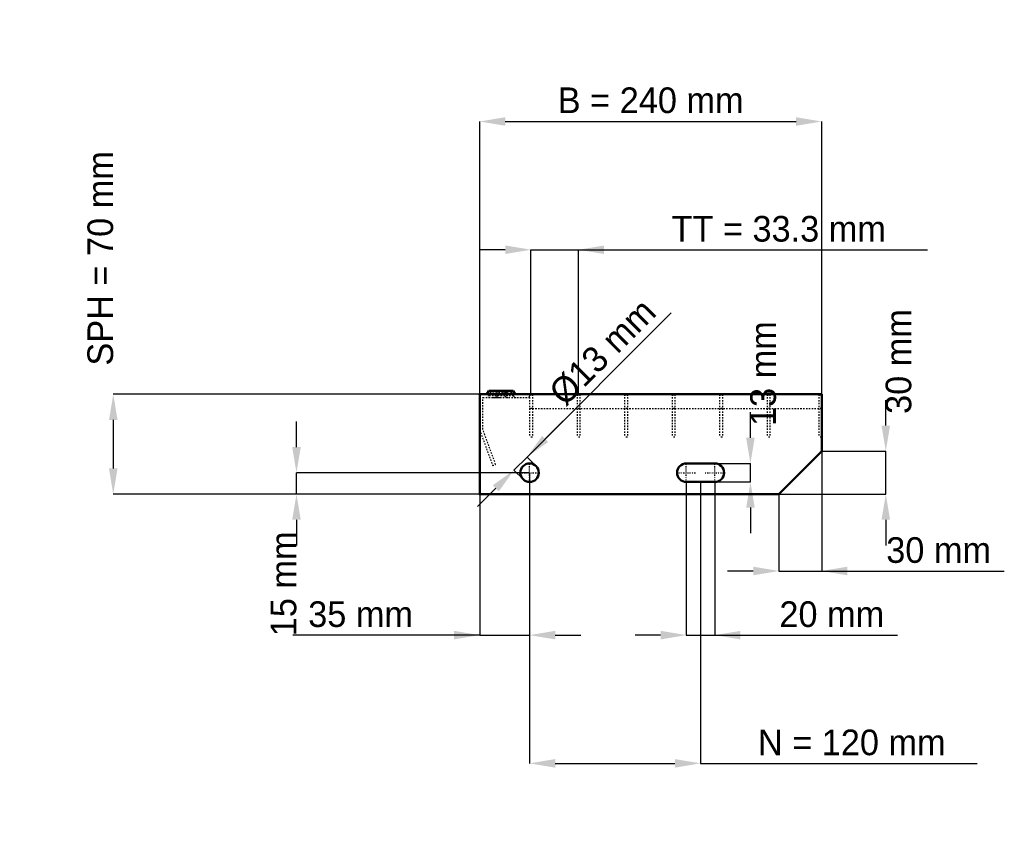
# Model space of a CAD drawing. Header units: millimetres. Extents: x -323 to 368, y -231 to 333.
import ezdxf

# ---------------------------------------------------------------- set-up
doc = ezdxf.new("R2010")
doc.units = ezdxf.units.MM
doc.linetypes.add('Center', pattern=[1.5, 0.45, -0.5, 0.05, -0.5])
doc.linetypes.add('Dashed', pattern=[2, 1, -1])
for name, color, linetype, lineweight in [('2d ConnectionPoints', 7, 'Continuous', 50), ('AM_0', 7, 'Continuous', 50), ('AM_5', 3, 'Continuous', 25), ('AM_7', 7, 'Center', 25), ('AM_9', 6, 'Dashed', 25)]:
    doc.layers.add(name, color=color, linetype=linetype, lineweight=lineweight)
doc.dimstyles.new('ISO-25', dxfattribs={"dimtxt": 2.5, "dimasz": 2.5, "dimexe": 1.25, "dimexo": 0.625, "dimtad": 1, "dimtxsty": 'Standard', "dimcen": 2.5, "dimadec": 0, "dimazin": 0, "dimtfac": 1, "dimtmove": 0, "dimatfit": 3, "dimfxl": 1, "dimarcsym": 0})

# ---------------------------------------------------------------- blocks, each defined once
blk = doc.blocks.new('1_240_2_33_33_7_VERTICAL_0_in_L10009709PX4223033112350_0')
at = {"layer": 'AM_9'}
blk.add_line((35, 60), (240, 60), dxfattribs=at)
blk = doc.blocks.new('2_900_350_11_11_2_7_3_FRONT_0_in_L10009709PX4223033112350_0')
at = {"layer": 'AM_0'}
for p, q in [((6.43, 72.46), (5.01, 70)), ((6.43, 72.46), (23.57, 72.46)), ((18.99, 70), (17.57, 72.46)), ((24.99, 70), (23.57, 72.46))]:
    blk.add_line(p, q, dxfattribs=at)
at = {"layer": 'AM_7'}
for p, q in [((12, 73), (12, 67.5)), ((18, 73), (18, 67.5))]:
    blk.add_line(p, q, dxfattribs=at)
at = {"layer": 'AM_9'}
for p, q in [((7.89, 71.62), (6.3, 68.87)), ((6.43, 72.46), (7.89, 71.62)), ((22.11, 71.62), (7.89, 71.62)), ((12.43, 72.46), (11.01, 70)), ((13.89, 71.62), (12.3, 68.87)), ((12.43, 72.46), (13.89, 71.62)), ((16.11, 71.62), (17.57, 72.46)), ((17.7, 68.87), (16.11, 71.62)), ((22.11, 71.62), (23.57, 72.46)), ((23.7, 68.87), (22.11, 71.62)), ((35, 67.75), (35, 70)), ((2.25, 45.4), (2.25, 67.75)), ((2.25, 67.75), (35, 67.75)), ((23.7, 68.87), (6.3, 68.87)), ((8.92, 67.75), (10.85, 67.82)), ((0, 45), (9.1, 20)), ((11.21, 20.77), (2.25, 45.4)), ((9.1, 20), (11.21, 20.77))]:
    blk.add_line(p, q, dxfattribs=at)
blk.add_lwpolyline([(10.85, 67.82), (12, 67.84), (13.54, 67.8), (15.08, 67.75)], dxfattribs=at)
for centre, start, end in [((4.35, 70), 270, 330), ((10.35, 70), 270, 330), ((19.65, 70), 210, 270), ((25.65, 70), 210, 270)]:
    blk.add_arc(centre, 2.25, start, end, dxfattribs=at)
blk = doc.blocks.new('3_900_0_30_11_11_2_3_HORIZONTAL_1_0_in_L10009709PX4223033112350_0')
at = {"layer": 'AM_9'}
for p, q in [((238, 70), (238, 40)), ((240, 60), (238, 60)), ((240, 40), (238, 40))]:
    blk.add_line(p, q, dxfattribs=at)
blk = doc.blocks.new('4_900_0_30_11_11_2_3_HORIZONTAL_2_0_in_L10009709PX4223033112350_0')
at = {"layer": 'AM_9'}
for p, q in [((201.65, 70), (201.65, 40)), ((203.65, 70), (203.65, 40)), ((203.65, 60), (201.65, 60)), ((203.65, 40), (201.65, 40))]:
    blk.add_line(p, q, dxfattribs=at)
blk = doc.blocks.new('5_900_0_30_11_11_2_3_HORIZONTAL_3_0_in_L10009709PX4223033112350_0')
at = {"layer": 'AM_9'}
for p, q in [((168.32, 70), (168.32, 40)), ((170.32, 70), (170.32, 40)), ((170.32, 60), (168.32, 60)), ((170.32, 40), (168.32, 40))]:
    blk.add_line(p, q, dxfattribs=at)
blk = doc.blocks.new('6_900_0_30_11_11_2_3_HORIZONTAL_4_0_in_L10009709PX4223033112350_0')
at = {"layer": 'AM_9'}
for p, q in [((134.99, 70), (134.99, 40)), ((136.99, 70), (136.99, 40)), ((136.99, 60), (134.99, 60)), ((136.99, 40), (134.99, 40))]:
    blk.add_line(p, q, dxfattribs=at)
blk = doc.blocks.new('7_900_0_30_11_11_2_3_HORIZONTAL_5_0_in_L10009709PX4223033112350_0')
at = {"layer": 'AM_9'}
for p, q in [((101.66, 70), (101.66, 40)), ((103.66, 70), (103.66, 40)), ((103.66, 60), (101.66, 60)), ((103.66, 40), (101.66, 40))]:
    blk.add_line(p, q, dxfattribs=at)
blk = doc.blocks.new('8_900_0_30_11_11_2_3_HORIZONTAL_6_0_in_L10009709PX4223033112350_0')
at = {"layer": 'AM_9'}
for p, q in [((68.33, 70), (68.33, 40)), ((70.33, 70), (70.33, 40)), ((70.33, 60), (68.33, 60)), ((70.33, 40), (68.33, 40))]:
    blk.add_line(p, q, dxfattribs=at)
blk = doc.blocks.new('9_900_0_30_11_11_2_3_HORIZONTAL_7_0_in_L10009709PX4223033112350_0')
at = {"layer": 'AM_9'}
for p, q in [((35, 70), (35, 40)), ((37, 70), (37, 40)), ((37, 60), (35, 60)), ((37, 40), (35, 40))]:
    blk.add_line(p, q, dxfattribs=at)
blk = doc.blocks.new('10_240_900_350_2_33_33_7_70_3_LEFT_0_in_L10009709PX4223033112350_0')
at = {"layer": 'AM_0'}
for p, q in [((240, 70), (0, 70)), ((0, 70), (0, 0)), ((240, 30), (240, 70)), ((210, 0), (240, 30)), ((165, 21.5), (145, 21.5)), ((145, 8.5), (165, 8.5)), ((0, 0), (210, 0))]:
    blk.add_line(p, q, dxfattribs=at)
blk.add_circle((35, 15), 6.5, dxfattribs=at)
for centre, start, end in [((145, 15), 90, 270), ((165, 15), 270, 90)]:
    blk.add_arc(centre, 6.5, start, end, dxfattribs=at)
at = {"layer": 'AM_7'}
for p, q in [((35, 8.175), (35, 21.825)), ((145, 8.175), (145, 21.825)), ((165, 8.175), (165, 21.825)), ((28.175, 15), (41.825, 15)), ((138.175, 15), (151.825, 15)), ((158.175, 15), (171.825, 15))]:
    blk.add_line(p, q, dxfattribs=at)
blk = doc.blocks.new('*D11')
at = {"layer": 'AM_5', "color": 0, "lineweight": -2}
for p, q in [((0, 70), (0, 261.46)), ((18, 261.46), (222, 261.46)), ((240, 70), (240, 261.46))]:
    blk.add_line(p, q, dxfattribs=at)
at = {"layer": 'AM_5', "color": 0}
for points in [[(18, 264.46), (18, 258.46), (0, 261.46)], [(222, 258.46), (222, 264.46), (240, 261.46)]]:
    blk.add_solid(points, dxfattribs=at)
at = {"layer": 'Defpoints', "color": 0}
for p in [(240, 261.46), (0, 70), (240, 70)]:
    blk.add_point(p, dxfattribs=at)
at = {"layer": 'AM_5', "color": 0, "insert": (120, 276.25), "char_height": 18, "attachment_point": 5}
blk.add_mtext('B = 240 mm', dxfattribs=at)
blk = doc.blocks.new('*D12')
at = {"layer": 'AM_5', "color": 0, "lineweight": -2}
for p, q in [((18, 171.46), (0, 171.46)), ((36, 70), (36, 171.46)), ((36, 171.46), (69.33, 171.46)), ((69.33, 70), (69.33, 171.46)), ((69.33, 171.46), (314.34, 171.46)), ((87.33, 171.46), (105.33, 171.46))]:
    blk.add_line(p, q, dxfattribs=at)
at = {"layer": 'AM_5', "color": 0}
for points in [[(18, 168.46), (18, 174.46), (36, 171.46)], [(87.33, 174.46), (87.33, 168.46), (69.33, 171.46)]]:
    blk.add_solid(points, dxfattribs=at)
at = {"layer": 'Defpoints', "color": 0}
for p in [(69.33, 171.46), (36, 70), (69.33, 70)]:
    blk.add_point(p, dxfattribs=at)
at = {"layer": 'AM_5', "color": 0, "insert": (209.83, 186.05), "char_height": 18, "attachment_point": 5}
blk.add_mtext('TT = 33.3 mm', dxfattribs=at)
blk = doc.blocks.new('*D13')
at = {"layer": 'AM_5', "color": 0, "lineweight": -2}
for p, q in [((0, 70), (-257.14, 70)), ((-257.14, 52), (-257.14, 18)), ((0, 0), (-257.14, 0))]:
    blk.add_line(p, q, dxfattribs=at)
at = {"layer": 'AM_5', "color": 0}
for points in [[(-254.14, 52), (-260.14, 52), (-257.14, 70)], [(-260.14, 18), (-254.14, 18), (-257.14, 0)]]:
    blk.add_solid(points, dxfattribs=at)
at = {"layer": 'Defpoints', "color": 0}
for p in [(0, 70), (-257.14, 0), (0, 0)]:
    blk.add_point(p, dxfattribs=at)
at = {"layer": 'AM_5', "color": 0, "insert": (-266.14, 165.4), "char_height": 18, "attachment_point": 5, "rotation": 90}
blk.add_mtext('SPH = 70 mm', dxfattribs=at)
blk = doc.blocks.new('*D14')
at = {"layer": 'AM_5', "color": 0, "lineweight": -2}
for p, q in [((-128.57, 33), (-128.57, 51)), ((35, 15), (-128.57, 15)), ((-128.57, 0), (-128.57, 15)), ((0, 0), (-128.57, 0)), ((-128.57, -18), (-128.57, -36))]:
    blk.add_line(p, q, dxfattribs=at)
at = {"layer": 'AM_5', "color": 0}
for points in [[(-131.57, 33), (-125.57, 33), (-128.57, 15)], [(-125.57, -18), (-131.57, -18), (-128.57, 0)]]:
    blk.add_solid(points, dxfattribs=at)
at = {"layer": 'Defpoints', "color": 0}
for p in [(-128.57, 15), (35, 15), (0, 0)]:
    blk.add_point(p, dxfattribs=at)
at = {"layer": 'AM_5', "color": 0, "insert": (-137.57, -63), "char_height": 18, "attachment_point": 5, "rotation": 90}
blk.add_mtext('15 mm', dxfattribs=at)
blk = doc.blocks.new('*D15')
at = {"layer": 'AM_5', "color": 0, "lineweight": -2}
for p, q in [((35, 15), (35, -99)), ((0, 0), (0, -99)), ((0, -99), (-131.15, -99)), ((-18, -99), (-36, -99)), ((0, -99), (35, -99)), ((53, -99), (71, -99))]:
    blk.add_line(p, q, dxfattribs=at)
at = {"layer": 'AM_5', "color": 0}
for points in [[(-18, -102), (-18, -96), (0, -99)], [(53, -96), (53, -102), (35, -99)]]:
    blk.add_solid(points, dxfattribs=at)
at = {"layer": 'Defpoints', "color": 0}
for p in [(35, 15), (0, 0), (35, -99)]:
    blk.add_point(p, dxfattribs=at)
at = {"layer": 'AM_5', "color": 0, "insert": (-83.57, -84.41), "char_height": 18, "attachment_point": 5}
blk.add_mtext('35 mm', dxfattribs=at)
blk = doc.blocks.new('*D16')
at = {"layer": 'AM_5', "color": 0, "lineweight": -2}
for p, q in [((145, 8.5), (145, -99)), ((165, 8.5), (165, -99)), ((127, -99), (109, -99)), ((145, -99), (165, -99)), ((165, -99), (293.21, -99)), ((183, -99), (201, -99))]:
    blk.add_line(p, q, dxfattribs=at)
at = {"layer": 'AM_5', "color": 0}
for points in [[(127, -102), (127, -96), (145, -99)], [(183, -96), (183, -102), (165, -99)]]:
    blk.add_solid(points, dxfattribs=at)
at = {"layer": 'Defpoints', "color": 0}
for p in [(145, 8.5), (165, 8.5), (165, -99)]:
    blk.add_point(p, dxfattribs=at)
at = {"layer": 'AM_5', "color": 0, "insert": (247.1, -84.41), "char_height": 18, "attachment_point": 5}
blk.add_mtext('20 mm', dxfattribs=at)
blk = doc.blocks.new('*D17')
at = {"layer": 'AM_5', "color": 0, "lineweight": -2}
for p, q in [((190, 39.5), (190, 57.5)), ((165, 21.5), (190, 21.5)), ((190, 8.5), (190, 21.5)), ((165, 8.5), (190, 8.5)), ((190, -9.5), (190, -27.5))]:
    blk.add_line(p, q, dxfattribs=at)
at = {"layer": 'AM_5', "color": 0}
for points in [[(187, 39.5), (193, 39.5), (190, 21.5)], [(193, -9.5), (187, -9.5), (190, 8.5)]]:
    blk.add_solid(points, dxfattribs=at)
at = {"layer": 'Defpoints', "color": 0}
for p in [(165, 21.5), (190, 21.5), (165, 8.5)]:
    blk.add_point(p, dxfattribs=at)
at = {"layer": 'AM_5', "color": 0, "insert": (199, 84.5), "char_height": 18, "attachment_point": 5, "rotation": 90}
blk.add_mtext('13 mm', dxfattribs=at)
blk = doc.blocks.new('*D18')
at = {"layer": 'AM_5', "color": 0, "lineweight": -2}
for p, q in [((285, 48), (285, 66)), ((240, 30), (285, 30)), ((285, 0), (285, 30)), ((210, 0), (285, 0)), ((285, -18), (285, -36))]:
    blk.add_line(p, q, dxfattribs=at)
at = {"layer": 'AM_5', "color": 0}
for points in [[(282, 48), (288, 48), (285, 30)], [(288, -18), (282, -18), (285, 0)]]:
    blk.add_solid(points, dxfattribs=at)
at = {"layer": 'Defpoints', "color": 0}
for p in [(240, 30), (285, 30), (210, 0)]:
    blk.add_point(p, dxfattribs=at)
at = {"layer": 'AM_5', "color": 0, "insert": (294, 93), "char_height": 18, "attachment_point": 5, "rotation": 90}
blk.add_mtext('30 mm', dxfattribs=at)
blk = doc.blocks.new('*D19')
at = {"layer": 'AM_5', "color": 0, "lineweight": -2}
for p, q in [((240, 30), (240, -54)), ((210, 0), (210, -54)), ((192, -54), (174, -54)), ((210, -54), (240, -54)), ((240, -54), (368.16, -54)), ((258, -54), (276, -54))]:
    blk.add_line(p, q, dxfattribs=at)
at = {"layer": 'AM_5', "color": 0}
for points in [[(192, -57), (192, -51), (210, -54)], [(258, -51), (258, -57), (240, -54)]]:
    blk.add_solid(points, dxfattribs=at)
at = {"layer": 'Defpoints', "color": 0}
for p in [(240, 30), (210, 0), (240, -54)]:
    blk.add_point(p, dxfattribs=at)
at = {"layer": 'AM_5', "color": 0, "insert": (322.08, -39.41), "char_height": 18, "attachment_point": 5}
blk.add_mtext('30 mm', dxfattribs=at)
blk = doc.blocks.new('*D20')
at = {"layer": 'AM_5', "color": 0, "lineweight": -2}
for p, q in [((35, 15), (35, -189)), ((155, 8.5), (155, -189)), ((53, -189), (137, -189)), ((155, -189), (349.22, -189))]:
    blk.add_line(p, q, dxfattribs=at)
at = {"layer": 'AM_5', "color": 0}
for points in [[(53, -186), (53, -192), (35, -189)], [(137, -192), (137, -186), (155, -189)]]:
    blk.add_solid(points, dxfattribs=at)
at = {"layer": 'Defpoints', "color": 0}
for p in [(35, 15), (155, 8.5), (155, -189)]:
    blk.add_point(p, dxfattribs=at)
at = {"layer": 'AM_5', "color": 0, "insert": (261.11, -174.41), "char_height": 18, "attachment_point": 5}
blk.add_mtext('N = 120 mm', dxfattribs=at)
blk = doc.blocks.new('*D21')
at = {"layer": 'AM_5', "color": 0, "lineweight": -2}
for p, q in [((33.23, 25.96), (134.49, 127.22)), ((45.96, 38.69), (58.69, 51.42)), ((24.04, 16.77), (33.23, 25.96)), ((39.6, 19.6), (33.23, 25.96)), ((30.4, 10.4), (24.04, 16.77)), ((11.31, 4.04), (-1.42, -8.69))]:
    blk.add_line(p, q, dxfattribs=at)
at = {"layer": 'AM_5', "color": 0}
for points in [[(43.84, 40.81), (48.08, 36.57), (33.23, 25.96)], [(13.43, 1.92), (9.19, 6.16), (24.04, 16.77)]]:
    blk.add_solid(points, dxfattribs=at)
at = {"layer": 'Defpoints', "color": 0}
for p in [(33.23, 25.96), (39.6, 19.6), (30.4, 10.4)]:
    blk.add_point(p, dxfattribs=at)
at = {"layer": 'AM_5', "color": 0, "insert": (86.28, 99.64), "char_height": 18, "attachment_point": 5, "rotation": 45}
blk.add_mtext('Ø13 mm', dxfattribs=at)

msp = doc.modelspace()

# ---------------------------------------------------------------- linework, layer by layer
at = {"layer": '2d ConnectionPoints'}
for p in [(0, 70), (0, 70), (0, 70), (0, 70), (0, 70), (0, 70), (35, 70), (36, 70), (36, 70), (69.33, 70), (69.33, 70), (102.66, 70), (102.66, 70), (135.99, 70), (135.99, 70), (169.32, 70), (169.32, 70), (202.65, 70), (202.65, 70), (239, 70), (0, 0), (0, 0)]:
    msp.add_point(p, dxfattribs=at)

# ---------------------------------------------------------------- block references
for name in ['2_900_350_11_11_2_7_3_FRONT_0_in_L10009709PX4223033112350_0', '10_240_900_350_2_33_33_7_70_3_LEFT_0_in_L10009709PX4223033112350_0', '9_900_0_30_11_11_2_3_HORIZONTAL_7_0_in_L10009709PX4223033112350_0', '8_900_0_30_11_11_2_3_HORIZONTAL_6_0_in_L10009709PX4223033112350_0', '7_900_0_30_11_11_2_3_HORIZONTAL_5_0_in_L10009709PX4223033112350_0', '6_900_0_30_11_11_2_3_HORIZONTAL_4_0_in_L10009709PX4223033112350_0', '5_900_0_30_11_11_2_3_HORIZONTAL_3_0_in_L10009709PX4223033112350_0', '4_900_0_30_11_11_2_3_HORIZONTAL_2_0_in_L10009709PX4223033112350_0', '3_900_0_30_11_11_2_3_HORIZONTAL_1_0_in_L10009709PX4223033112350_0', '1_240_2_33_33_7_VERTICAL_0_in_L10009709PX4223033112350_0']:
    msp.add_blockref(name, (0, 0))

# ---------------------------------------------------------------- dimensions: what is measured, and where the dimension line sits
at = {"layer": 'AM_5'}
for base, p1, p2, text, picture, middle in [((240, 261.46), (0, 70), (240, 70), 'B = 240 mm', '*D11', (120, 261.46)), ((69.33, 171.46), (36, 70), (69.33, 70), 'TT = 33.3 mm', '*D12', (209.834, 171.46)), ((240, -54), (210, 0), (240, 30), '30 mm', '*D19', (322.08, -54)), ((35, -99), (0, 0), (35, 15), '35 mm', '*D15', (-83.575, -99)), ((155, -189), (35, 15), (155, 8.5), 'N = 120 mm', '*D20', (261.108, -189)), ((165, -99), (145, 8.5), (165, 8.5), '20 mm', '*D16', (247.104, -99))]:
    dim = msp.add_linear_dim(base=base, p1=p1, p2=p2, text=text, dimstyle='ISO-25', override={"dimtxt": 18, "dimasz": 18, "dimexe": 0, "dimexo": 0, "dimgap": 5.4}, dxfattribs=at)
    dim.commit()
    dim.dimension.update_dxf_attribs({"geometry": picture, "text_midpoint": middle, "dimtype": 160})
for base, p1, p2, text, picture, middle in [((-257.143, 0), (0, 70), (0, 0), 'SPH = 70 mm', '*D13', (-266.143, 165.4)), ((285, 30), (210, 0), (240, 30), '30 mm', '*D18', (294, 93)), ((190, 21.5), (165, 8.5), (165, 21.5), '13 mm', '*D17', (199, 84.5)), ((-128.571, 15), (0, 0), (35, 15), '15 mm', '*D14', (-137.571, -63))]:
    dim = msp.add_linear_dim(base=base, p1=p1, p2=p2, angle=90, text=text, dimstyle='ISO-25', override={"dimtxt": 18, "dimasz": 18, "dimexe": 0, "dimexo": 0, "dimgap": 5.4}, dxfattribs=at)
    dim.commit()
    dim.dimension.update_dxf_attribs({"geometry": picture, "text_midpoint": middle, "dimtype": 160, "text_rotation": 90})
dim = msp.add_linear_dim(base=(33.232, 25.96), p1=(30.404, 10.404), p2=(39.596, 19.596), angle=45, text='Ø13 mm', dimstyle='ISO-25', override={"dimtxt": 18, "dimasz": 18, "dimexe": 0, "dimexo": 0, "dimgap": 5.4}, dxfattribs=at)
dim.commit()
dim.dimension.update_dxf_attribs({"geometry": '*D21', "text_midpoint": (96.591, 89.319), "dimtype": 161})

doc.saveas('drawing.dxf')
